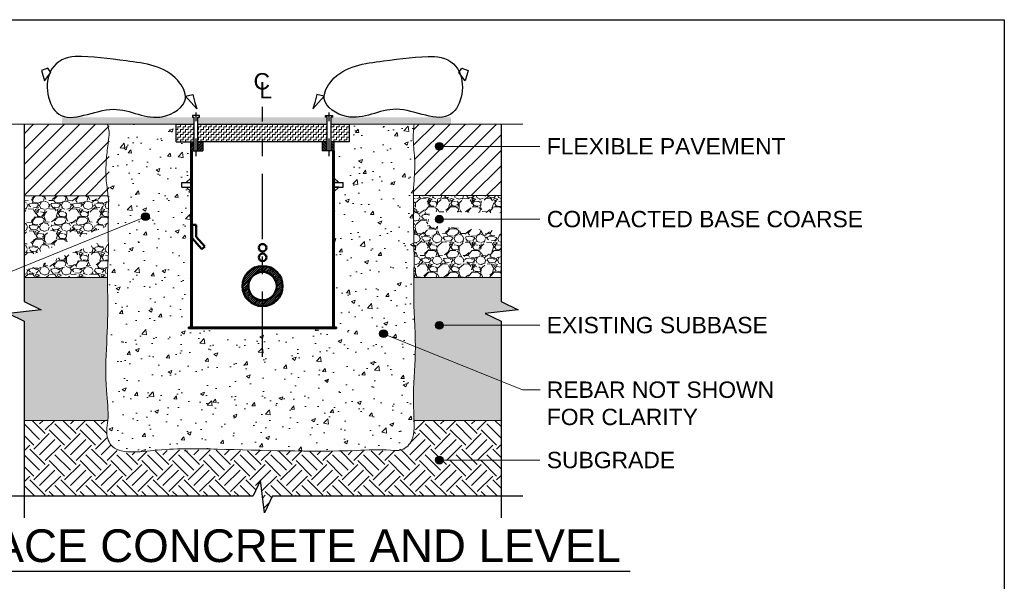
# Model space of a CAD drawing. Header units: inches. Extents: x 0 to 21.3, y 0 to 11.
# Tile 4 of 5: x 2.9 to 8.5, y 7.8 to 11. Entities that reach past the tile are written whole.
import ezdxf
from ezdxf.enums import TextEntityAlignment as Align

# ---------------------------------------------------------------- set-up
doc = ezdxf.new("R2010")
doc.units = ezdxf.units.IN
doc.header["$LTSCALE"] = 0.5
doc.header["$MEASUREMENT"] = 0
doc.linetypes.add('CENTER', pattern=[2, 1.25, -0.25, 0.25, -0.25])
doc.linetypes.add('CENTER2', pattern=[1.125, 0.75, -0.125, 0.125, -0.125])
doc.layers.get('0').update_dxf_attribs({"linetype": 'CONTINUOUS'})
for name, color, linetype in [('C-DETL-GRPH', 7, 'CONTINUOUS'), ('G-ANNO-DIMS', 7, 'CONTINUOUS'), ('G-ANNO-SYMB', 6, 'CONTINUOUS'), ('G-ANNO-TEXT', 7, 'CONTINUOUS'), ('G-ANNO-TEXT @ 1', 7, 'CONTINUOUS'), ('G-ANNO-TTLB', 7, 'CONTINUOUS')]:
    doc.layers.add(name, color=color, linetype=linetype)
for name, color, linetype, lineweight in [('C-PVMT-ASPH', 8, 'CONTINUOUS', 18), ('C-PVMT-CONC', 8, 'CONTINUOUS', 18), ('E-GRND-EQUI', 83, 'CONTINUOUS', 50), ('E-POWR-CNDT', 83, 'CONTINUOUS', 50), ('G-ANNO-PATT', 8, 'CONTINUOUS', 18), ('S-FABR-PL~~', 142, 'CONTINUOUS', 35), ('S-FSTN-MISC', 13, 'CONTINUOUS', 25), ('S-JNTS-EXPJ', 124, 'CONTINUOUS', 25)]:
    doc.layers.add(name, color=color, linetype=linetype, lineweight=lineweight)
doc.styles.add('01-E-BLDG-1_1', font='arial.ttf', dxfattribs={"height": 0.09375})
doc.styles.add('ARIAL', font='arial.ttf')
doc.dimstyles.new('01-E-BLDG-1_1', dxfattribs={"dimtxt": 0.09375, "dimasz": 0.125, "dimexe": 0.0625, "dimexo": 0.0625, "dimgap": 0.0625, "dimtad": 1, "dimdec": 4, "dimzin": 3, "dimdsep": 46, "dimlunit": 4, "dimtxsty": '01-E-BLDG-1_1', "dimcen": 0.0625, "dimclrd": 1, "dimclre": 1, "dimclrt": 256, "dimazin": 0, "dimtfac": 1, "dimtdec": 4, "dimtmove": 1, "dimatfit": 3, "dimfxl": 1, "dimfrac": 2, "dimtolj": 1, "dimtzin": 3, "dimlwd": 0, "dimlwe": 0, "dimarcsym": 0})
pattern_1 = [(45, (0, -0.05017856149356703), (-0.04419417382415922, 0.04419417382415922), [])]
pattern_2 = [(45, (-0.03615068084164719, 11.03411150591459), (-0.01657281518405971, 0.01657281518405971), []), (45, (-0.02510213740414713, 11.03411150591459), (-0.01657281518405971, 0.01657281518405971), [])]
pattern_3 = [(135, (0, -0.05017856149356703), (-0.008286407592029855, -0.008286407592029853), []), (135, (3.382640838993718e-19, -0.04465428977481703), (-0.008286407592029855, -0.008286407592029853), [])]
pattern_4 = [(45, (0, -0.05017856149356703), (-0.008286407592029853, 0.008286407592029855), []), (45, (0.00552427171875, -0.05017856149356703), (-0.008286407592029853, 0.008286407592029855), [])]

# ---------------------------------------------------------------- blocks, each defined once
blk = doc.blocks.new('CNTLIN')
at = {"color": 0, "linetype": 'Continuous', "style": 'ARIAL'}
for s, p in [('C', (0, 0)), ('L', (0.02213075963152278, -0.05155752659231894))]:
    blk.add_text(s, height=0.09375, dxfattribs=at).set_placement(p, align=Align.MIDDLE_CENTER)
blk = doc.blocks.new('BREAK')
at = {"color": 0, "linetype": 'Continuous', "flags": 128}
blk.add_lwpolyline([(0, 0), (0.046625, 0.097375), (0.069125, -0.090125), (0.112375, 0)], dxfattribs=at)
blk = doc.blocks.new('G-TDT1')
at = {"linetype": 'ByBlock', "lineweight": -2}
h = blk.add_hatch(color=256, dxfattribs=at)
edge = h.paths.add_edge_path()
edge.add_arc((0, 0), 0.02220729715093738, 0, 360)
at = {"color": 0, "linetype": 'ByBlock', "lineweight": -2}
blk.add_circle((0, 0), 0.02220729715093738, dxfattribs=at)
blk = doc.blocks.new('A$C25D559F8')
at = {"layer": 'C-DETL-GRPH'}
for p, q in [((-0.3697548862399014, 0.1136405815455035, -19340.04978159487), (-0.4059289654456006, 0.0997876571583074, -19340.04978159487)), ((-0.3537933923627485, 0.08751293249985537, -19340.04978159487), (-0.3697548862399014, 0.1136405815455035, -19340.04978159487)), ((-0.4059289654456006, 0.0997876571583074, -19340.04978159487), (-0.3887917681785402, 0.03978145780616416, -19340.04978159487)), ((-0.3887917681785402, 0.03978145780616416, -19340.04978159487), (-0.3537933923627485, 0.08751293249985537, -19340.04978159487)), ((0.4183639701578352, -0.0469671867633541, -19340.04978159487), (0.461130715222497, -0.03803580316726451, -19340.04978159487)), ((0.4826586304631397, -0.1202496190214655, -19340.04978159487), (0.4183639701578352, -0.0469671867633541, -19340.04978159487)), ((0.461130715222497, -0.03803580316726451, -19340.04978159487), (0.471172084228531, -0.08305001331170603, -19340.04978159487)), ((0.471172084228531, -0.08305001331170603, -19340.04978159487), (0.4826586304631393, -0.1202496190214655, -19340.04978159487))]:
    blk.add_line(p, q, dxfattribs=at)
at = {"layer": 'C-DETL-GRPH', "start_tangent": (0.9999597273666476, 0.008974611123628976), "end_tangent": (0.9999597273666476, 0.008974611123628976)}
blk.add_spline([(-0.214203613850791, 0.1800126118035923), (0.07892811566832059, 0.1547151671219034), (0.3747121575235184, 0.04142082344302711), (0.4178206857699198, -0.06271904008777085), (0.2901587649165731, -0.1640011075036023), (0.005378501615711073, -0.1230286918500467), (-0.3078902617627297, -0.1509114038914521), (-0.34847175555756, 0.1062950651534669), (-0.214203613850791, 0.1800126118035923)], degree=3, dxfattribs=at)

msp = doc.modelspace()

# ---------------------------------------------------------------- hatches: boundary and pattern name
at = {"layer": 'C-PVMT-ASPH'}
h = msp.add_hatch(dxfattribs=at)
h.set_pattern_fill('ANSI31', color=256, scale=0.5, style=0)
h.set_pattern_definition(pattern_1)
h.paths.add_polyline_path([(2.883577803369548, 10.40134987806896), (2.883577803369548, 9.990611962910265), (3.371342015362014, 9.990611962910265), (3.37134201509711, 10.40134987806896)])
h = msp.add_hatch(dxfattribs=at)
h.set_pattern_fill('ANSI31', color=256, scale=0.5, style=0)
h.set_pattern_definition(pattern_1)
h.paths.add_polyline_path([(5.616421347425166, 9.991309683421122), (5.616421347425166, 10.40134987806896), (5.118026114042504, 10.40134987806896), (5.1135823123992, 10.33752942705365), (5.120847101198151, 10.21497391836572), (5.122599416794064, 10.1678870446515), (5.119513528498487, 10.09778906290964), (5.114488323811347, 9.991309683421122)])
at = {"layer": 'G-ANNO-PATT'}
h = msp.add_hatch(color=256, dxfattribs=at)
h.paths.add_polyline_path([(3.857725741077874, 10.40134987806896), (3.857725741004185, 10.44040132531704), (3.09995253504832, 10.44040132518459), (3.09995253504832, 10.40134987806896)])
h.paths.add_polyline_path([(4.62003409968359, 10.40134987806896), (4.620034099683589, 10.44040132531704), (3.879965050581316, 10.44040132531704), (3.879965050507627, 10.40134987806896)])
h.paths.add_polyline_path([(4.642273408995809, 10.44040132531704), (4.642273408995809, 10.40134987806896), (5.328878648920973, 10.40134987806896), (5.328878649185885, 10.44040132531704)])
h = msp.add_hatch(dxfattribs=at)
h.set_pattern_fill('AR-CONC', color=256, scale=0.03125, style=0)
h.set_pattern_definition([(49.99999999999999, (-0.03439015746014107, 0.5995628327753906), (0.2241438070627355, -0.01961004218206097), [0.0234375, -0.2578125]), (355, (-0.03439015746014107, 0.5995628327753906), (-0.0433597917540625, 0.2350600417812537), [0.01875, -0.20625]), (100.45144446, (-0.01571150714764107, 0.5979286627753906), (0.1807840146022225, 0.2154499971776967), [0.01991880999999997, -0.2191069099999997]), (46.18420000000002, (-0.03439015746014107, 0.6620628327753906), (0.3335129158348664, -0.05172477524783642), [0.03515624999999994, -0.3867187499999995]), (96.63563549, (-0.00659742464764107, 0.6577524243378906), (0.2920818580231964, 0.304412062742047), [0.029878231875, -0.3286605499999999]), (351.1841639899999, (-0.03439015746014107, 0.6620628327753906), (0.2920818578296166, 0.3044120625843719), [0.028125, -0.3093750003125]), (21, (-0.003140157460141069, 0.6464378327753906), (0.1865334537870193, -0.1258184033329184), [0.0234375, -0.2578125]), (326.0000000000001, (-0.003140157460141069, 0.6464378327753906), (0.07603604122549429, 0.2266093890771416), [0.01875, -0.20625]), (71.45144474, (0.01240429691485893, 0.6359529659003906), (0.262569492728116, 0.1007909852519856), [0.019918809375, -0.21910691]), (37.50000000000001, (-0.03439015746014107, 0.5995628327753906), (0.003799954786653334, 0.1040293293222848), [0, -0.20375, 0, -0.209375, 0, -0.20703125]), (7.499999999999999, (-0.03439015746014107, 0.5995628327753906), (0.08220923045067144, 0.1232536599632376), [0, -0.119375, 0, -0.1990625, 0, -0.07890625]), (327.5, (-0.1040776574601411, 0.5995628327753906), (0.1668195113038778, -0.007048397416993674), [0, -0.078125, 0, -0.24375, 0, -0.3234375]), (317.5, (-0.1353276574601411, 0.5995628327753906), (0.1822456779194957, 0.03128280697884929), [0, -0.1015625, 0, -0.161875, 0, -0.2296875])])
h.paths.add_polyline_path([(3.371342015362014, 8.577701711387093), (3.371954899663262, 8.57639457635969), (3.377096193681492, 8.567835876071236), (3.383047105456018, 8.560079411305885), (3.389798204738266, 8.553173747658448), (3.397308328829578, 8.54708387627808), (3.405533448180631, 8.541767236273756), (3.414429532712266, 8.537181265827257), (3.423952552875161, 8.533283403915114), (3.43405847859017, 8.530031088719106), (3.444703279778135, 8.527381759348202), (3.447376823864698, 8.526880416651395), (4.61278345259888, 8.526880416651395), (4.618526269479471, 8.526923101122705), (4.630631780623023, 8.527032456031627), (4.642727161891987, 8.527161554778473), (4.65481138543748, 8.527310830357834), (4.66688342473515, 8.527480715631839), (4.678942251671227, 8.527671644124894), (4.690986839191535, 8.527884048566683), (4.703016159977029, 8.528118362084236), (4.71502918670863, 8.528375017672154), (4.727024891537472, 8.528654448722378), (4.739002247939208, 8.528957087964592), (4.750960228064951, 8.529283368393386), (4.762897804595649, 8.529633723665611), (4.774813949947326, 8.530008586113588), (4.786707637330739, 8.530408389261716), (4.798578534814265, 8.530832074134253), (4.810430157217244, 8.531270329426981), (4.822267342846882, 8.531711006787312), (4.83409493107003, 8.53214195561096), (4.845917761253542, 8.53255102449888), (4.857740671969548, 8.532926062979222), (4.869568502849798, 8.533254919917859), (4.881406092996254, 8.533525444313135), (4.893258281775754, 8.533725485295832), (4.905129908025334, 8.533842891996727), (4.917025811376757, 8.533865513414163), (4.928950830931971, 8.533781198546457), (4.940909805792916, 8.533577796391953), (4.952907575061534, 8.533243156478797), (4.964948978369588, 8.532765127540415), (4.977038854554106, 8.53213155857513), (4.989180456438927, 8.531337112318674), (5.001335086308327, 8.530556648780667), (5.013418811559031, 8.530159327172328), (5.025345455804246, 8.530523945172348), (5.037028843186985, 8.53202930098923), (5.048382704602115, 8.535053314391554), (5.059302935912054, 8.539804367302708), (5.069646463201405, 8.546120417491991), (5.079265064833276, 8.55379049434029), (5.088010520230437, 8.562603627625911), (5.095734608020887, 8.572348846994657), (5.102289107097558, 8.582815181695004), (5.107527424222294, 8.593792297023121), (5.111429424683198, 8.605119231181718), (5.114189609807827, 8.616718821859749), (5.116023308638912, 8.628522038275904), (5.117145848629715, 8.640459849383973), (5.117772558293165, 8.652463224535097), (5.118109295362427, 8.664466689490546), (5.118252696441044, 8.676445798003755), (5.118229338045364, 8.688402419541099), (5.118064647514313, 8.700338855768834), (5.117784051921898, 8.712257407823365), (5.11741297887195, 8.724160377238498), (5.116976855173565, 8.736050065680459), (5.116501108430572, 8.747928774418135), (5.116011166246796, 8.759798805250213), (5.115532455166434, 8.771662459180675), (5.11509040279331, 8.783522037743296), (5.114710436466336, 8.795379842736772), (5.114417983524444, 8.807238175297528), (5.114238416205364, 8.819099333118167), (5.114186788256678, 8.83096487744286), (5.114255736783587, 8.842834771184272), (5.114434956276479, 8.854708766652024), (5.114714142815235, 8.86658661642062), (5.115082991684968, 8.87846807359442), (5.115531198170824, 8.890352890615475), (5.116048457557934, 8.902240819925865), (5.116624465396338, 8.914131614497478), (5.117248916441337, 8.926025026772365), (5.117911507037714, 8.937920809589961), (5.118601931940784, 8.949818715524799), (5.119309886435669, 8.96171849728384), (5.120025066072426, 8.973619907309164), (5.120737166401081, 8.985522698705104), (5.121435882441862, 8.99742662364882), (5.122110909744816, 9.009331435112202), (5.122751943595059, 9.021236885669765), (5.123348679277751, 9.033142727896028), (5.123890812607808, 9.045048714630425), (5.124368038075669, 9.05695459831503), (5.124770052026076, 9.068860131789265), (5.125086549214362, 9.080765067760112), (5.125307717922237, 9.092669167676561), (5.125432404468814, 9.104572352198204), (5.125466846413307, 9.116474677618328), (5.125417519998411, 9.128376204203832), (5.125290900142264, 9.140276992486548), (5.125093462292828, 9.15217710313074), (5.124831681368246, 9.164076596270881), (5.124512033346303, 9.175975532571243), (5.124140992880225, 9.187873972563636), (5.123725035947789, 9.199771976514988), (5.12327063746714, 9.21166960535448), (5.122784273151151, 9.223566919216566), (5.122272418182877, 9.235463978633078), (5.121741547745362, 9.247360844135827), (5.121198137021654, 9.259257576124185), (5.120648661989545, 9.271154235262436), (5.120099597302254, 9.283050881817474), (5.119557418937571, 9.294947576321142), (5.11902860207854, 9.306844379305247), (5.118519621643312, 9.318741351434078), (5.118036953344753, 9.33063855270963), (5.117587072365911, 9.342536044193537), (5.117176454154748, 9.354433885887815), (5.116811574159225, 9.366332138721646), (5.116498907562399, 9.378230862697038), (5.11624492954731, 9.390130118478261), (5.116056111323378, 9.402029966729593), (5.11593579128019, 9.413930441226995), (5.115878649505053, 9.425831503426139), (5.115877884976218, 9.437733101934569), (5.115926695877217, 9.44963518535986), (5.11601828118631, 9.461537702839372), (5.116145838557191, 9.473440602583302), (5.116302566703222, 9.485343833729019), (5.116481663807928, 9.497247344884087), (5.116676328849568, 9.509151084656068), (5.116879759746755, 9.521055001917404), (5.117085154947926, 9.532959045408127), (5.117285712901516, 9.544863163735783), (5.117474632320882, 9.556767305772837), (5.117645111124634, 9.568671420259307), (5.117790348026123, 9.580575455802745), (5.117903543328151, 9.592479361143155), (5.117979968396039, 9.604383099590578), (5.118020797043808, 9.616286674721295), (5.118028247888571, 9.62819009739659), (5.118004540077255, 9.640093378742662), (5.117951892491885, 9.651996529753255), (5.117872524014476, 9.663899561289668), (5.117768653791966, 9.675802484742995), (5.117642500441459, 9.687705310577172), (5.117496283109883, 9.699608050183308), (5.11733222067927, 9.711510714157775), (5.117152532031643, 9.72341331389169), (5.116959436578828, 9.73531586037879), (5.116755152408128, 9.747218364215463), (5.116541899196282, 9.759120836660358), (5.116321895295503, 9.771023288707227), (5.116097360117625, 9.782925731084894), (5.115870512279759, 9.79482817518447), (5.115643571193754, 9.806730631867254), (5.115418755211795, 9.81863311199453), (5.115198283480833, 9.830535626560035), (5.114984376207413, 9.842438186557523), (5.11477977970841, 9.854340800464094), (5.114588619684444, 9.866243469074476), (5.114415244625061, 9.878146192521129), (5.11426400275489, 9.8900489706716), (5.114139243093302, 9.901951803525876), (5.114045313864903, 9.91385469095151), (5.113986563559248, 9.92575763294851), (5.113967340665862, 9.93766062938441), (5.11399199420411, 9.949563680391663), (5.114064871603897, 9.961466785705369), (5.114190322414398, 9.97336994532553), (5.114372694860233, 9.98527315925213), (5.114616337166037, 9.99717642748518), (5.114925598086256, 10.00907974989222), (5.115304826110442, 10.02098312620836), (5.115758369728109, 10.03288655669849), (5.11629057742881, 10.04479004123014), (5.116905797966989, 10.05669357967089), (5.117605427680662, 10.06859713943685), (5.118366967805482, 10.08050042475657), (5.119156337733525, 10.09240301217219), (5.119939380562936, 10.1043044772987), (5.120681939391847, 10.1162043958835), (5.121349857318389, 10.12810234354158), (5.121908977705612, 10.13999789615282), (5.122325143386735, 10.15189062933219), (5.12256419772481, 10.16378011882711), (5.122591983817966, 10.17566594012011), (5.122374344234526, 10.18754766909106), (5.121879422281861, 10.19942491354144), (5.121124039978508, 10.21129795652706), (5.120171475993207, 10.22316772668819), (5.119086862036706, 10.23503517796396), (5.117935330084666, 10.24690126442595), (5.116782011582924, 10.25876694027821), (5.115692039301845, 10.27063315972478), (5.114730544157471, 10.28250087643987), (5.113962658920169, 10.29437104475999), (5.11345351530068, 10.30624461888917), (5.113260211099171, 10.31812243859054), (5.113372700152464, 10.33000439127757), (5.113747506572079, 10.34188988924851), (5.114340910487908, 10.35377834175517), (5.115109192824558, 10.36566915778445), (5.116008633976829, 10.37756174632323), (5.116995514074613, 10.38945551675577), (5.118026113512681, 10.40134987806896), (4.745488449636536, 10.40134987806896), (4.745488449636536, 10.30001380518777), (4.660674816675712, 10.29956882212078), (4.660674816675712, 10.09160191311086), (4.686341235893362, 10.06593549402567), (4.712007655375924, 10.06593549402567), (4.712007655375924, 10.04026750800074), (4.686341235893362, 10.04026750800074), (4.660674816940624, 10.01855109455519), (4.660674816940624, 9.237267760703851), (4.673507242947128, 9.237267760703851), (4.673507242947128, 9.229806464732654), (3.82649190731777, 9.229806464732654), (3.82649190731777, 9.23726776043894), (3.838797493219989, 9.237267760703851), (3.838797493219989, 9.747323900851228), (3.783705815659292, 9.683843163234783), (3.766424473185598, 9.698840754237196), (3.815915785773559, 9.755868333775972), (3.815915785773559, 9.824317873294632), (3.838797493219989, 9.824317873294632), (3.838797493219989, 10.01460108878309), (3.813131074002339, 10.04026750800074), (3.787464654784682, 10.04026750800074), (3.787464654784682, 10.06593549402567), (3.813132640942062, 10.06593549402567), (3.838797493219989, 10.09160191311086), (3.838797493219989, 10.30001380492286), (3.754510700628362, 10.30001380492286), (3.754510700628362, 10.40134987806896), (3.37134201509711, 10.40134987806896)])
h = msp.add_hatch(dxfattribs=at)
h.set_pattern_fill('ZIGZAG', color=256, scale=0.1171543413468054, angle=-20.32594615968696, style=0)
h.set_pattern_definition([(360, (-682.2904382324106, 693.8928984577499), (0.01464429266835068, 0.01464429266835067), [0.01464429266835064, -0.01464429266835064]), (90, (-682.2757939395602, 693.8928984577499), (-0.01464429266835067, 0.01464429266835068), [0.01464429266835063, -0.01464429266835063])])
h.paths.add_polyline_path([(3.857725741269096, 10.30001380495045), (3.857725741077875, 10.40134987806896), (3.754510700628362, 10.40134987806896), (3.754510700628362, 10.30001380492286)])
h.paths.add_polyline_path([(4.62003409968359, 10.30001380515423), (4.620034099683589, 10.40134987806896), (3.879965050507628, 10.40134987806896), (3.879965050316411, 10.30001380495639)])
h.paths.add_polyline_path([(4.642273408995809, 10.40134987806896), (4.642273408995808, 10.30001380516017), (4.745488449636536, 10.30001380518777), (4.745488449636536, 10.40134987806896)])
h = msp.add_hatch(dxfattribs=at)
h.set_pattern_fill('ANSI32', color=256, scale=0.03125)
h.set_pattern_definition(pattern_4)
h.paths.add_polyline_path([(3.857725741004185, 10.30001380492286), (3.838797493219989, 10.30001380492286), (3.838797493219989, 10.24867939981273), (3.857725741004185, 10.24867939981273)])
h = msp.add_hatch(dxfattribs=at)
h.set_pattern_fill('ANSI32', color=256, scale=0.03125)
h.set_pattern_definition(pattern_4)
h.paths.add_polyline_path([(3.879965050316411, 10.24867939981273), (3.907770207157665, 10.24867939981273), (3.907770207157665, 10.30001380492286), (3.879965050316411, 10.30001380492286)])
h = msp.add_hatch(dxfattribs=at)
h.set_pattern_fill('ANSI32', color=256, scale=0.03125, angle=90)
h.set_pattern_definition(pattern_3)
h.paths.add_polyline_path([(4.592228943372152, 10.24867939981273), (4.620034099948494, 10.24867939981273), (4.620034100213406, 10.30001380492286), (4.592228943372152, 10.30001380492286)])
h = msp.add_hatch(dxfattribs=at)
h.set_pattern_fill('ANSI32', color=256, scale=0.03125, angle=90)
h.set_pattern_definition(pattern_3)
h.paths.add_polyline_path([(4.660674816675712, 10.30001380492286), (4.642273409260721, 10.30001380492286), (4.642273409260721, 10.24867939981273), (4.660674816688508, 10.24867939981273)])
h = msp.add_hatch(dxfattribs=at)
h.set_pattern_fill('ANSI32', color=256, scale=0.0625)
h.set_pattern_definition(pattern_2)
h.paths.add_polyline_path([(3.846785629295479, 10.24867940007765), (3.838797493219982, 10.24867940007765), (3.838797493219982, 9.237267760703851), (3.846785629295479, 9.237267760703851)])
h = msp.add_hatch(dxfattribs=at)
h.set_pattern_fill('ANSI32', color=256, scale=0.0625)
h.set_pattern_definition(pattern_2)
h.paths.add_polyline_path([(4.660674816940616, 10.24867940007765), (4.653213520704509, 10.24867940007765), (4.653213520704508, 9.237267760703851), (4.660674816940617, 9.237267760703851)])
h = msp.add_hatch(dxfattribs=at)
h.set_pattern_fill('GRAVEL', color=256, scale=0.125)
h.set_pattern_definition([(228.012787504, (0.09, -0.06489007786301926), (-1.000000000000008, -1.125), [0.016817, -1.664886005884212]), (184.969740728, (0.07875, -0.07739007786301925), (1.499999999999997, 0.1250000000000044), [0.0288585, -2.85699059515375]), (132.510447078, (0.05, -0.07989007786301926), (1.250000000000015, -1.374999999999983), [0.0203485, -2.014504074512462]), (267.273689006, (0.00125, -0.1111400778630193), (0.125000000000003, 2.500000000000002), [0.02627974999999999, -2.601694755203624]), (292.833654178, (0, -0.1373900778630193), (-0.6249999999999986, 1.500000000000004), [0.02576937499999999, -2.551171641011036]), (357.273689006, (0.01, -0.1611400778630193), (-2.500000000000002, 0.1250000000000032), [0.02627974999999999, -2.601694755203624]), (37.6942404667, (0.03625, -0.1623900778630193), (-1.625, -1.249999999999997), [0.034753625, -3.4406060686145]), (72.2553283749, (0.06375, -0.1411400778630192), (0.8750000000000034, 2.75), [0.03281099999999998, -3.248290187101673]), (121.429565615, (0.07375, -0.1098900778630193), (-1.000000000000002, 1.624999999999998), [0.02636875, -2.610509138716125]), (175.236358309, (0.06, -0.08739007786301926), (1.374999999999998, -0.1250000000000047), [0.030104, -1.475095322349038]), (222.397437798, (0.03, -0.08489007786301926), (-1.499999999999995, -1.374999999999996), [0.038931, -3.854171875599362]), (138.814074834, (0.125, -0.1123900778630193), (-0.8750000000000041, 0.75), [0.01328762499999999, -1.315480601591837]), (171.46923439, (0.115, -0.1036400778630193), (1.625, -0.2499999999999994), [0.025279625, -2.502688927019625]), (225, (0.09, -0.09989007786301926), (-1.387778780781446e-17, -0.1249999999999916), [0.017677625, -0.1590990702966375]), (203.198590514, (0.08125, -0.08489007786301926), (0.6249999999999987, 0.2499999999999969), [0.00951975, -0.9424518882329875]), (291.801409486, (0.0725, -0.08864007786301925), (-0.1249999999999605, 0.3750000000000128), [0.013462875, -0.6596827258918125]), (30.96375653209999, (0.0775, -0.1011400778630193), (0.3750000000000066, 0.2499999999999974), [0.021866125, -0.7070028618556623]), (161.565051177, (0.09625, -0.08989007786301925), (0.2500000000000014, -0.1249999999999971), [0.01581137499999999, -0.3794733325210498]), (16.389540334, (0, -0.08864007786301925), (1.249999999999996, 0.3750000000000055), [0.02215, -2.192855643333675]), (70.3461759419, (0.02125, -0.08239007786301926), (-0.5000000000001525, -1.375000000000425), [0.018582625, -1.839675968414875]), (293.198590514, (0.09625, -0.06489007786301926), (-0.2499999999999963, 0.6249999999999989), [0.019039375, -0.9329322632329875]), (343.610459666, (0.10375, -0.08239007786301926), (-1.249999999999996, 0.3750000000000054), [0.02214999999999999, -2.192855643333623]), (339.44395478, (0, -0.1661400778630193), (-0.6250000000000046, 0.2500000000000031), [0.02135999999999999, -1.046640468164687]), (294.775140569, (0.02, -0.1736400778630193), (-0.6250000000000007, 1.375), [0.01789725, -1.7718303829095]), (66.8014094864, (0.0975, -0.1898900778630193), (0.2499999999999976, 0.6249999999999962), [0.019039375, -0.9329322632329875]), (17.3540246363, (0.105, -0.1723900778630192), (-1.624999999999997, -0.4999999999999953), [0.020953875, -2.07442795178]), (69.44395478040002, (0.03625, -0.1898900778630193), (-0.2500000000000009, -0.6249999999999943), [0.01068, -1.057320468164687]), (101.309932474, (0.09, -0.1898900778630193), (-0.1249999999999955, 0.5000000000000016), [0.00637375, -0.6310036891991]), (165.963756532, (0.08875, -0.1836400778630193), (0.3749999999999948, -0.1250000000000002), [0.025769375, -0.4896188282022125]), (186.009005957, (0.06375, -0.1773900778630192), (1.250000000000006, 0.1249999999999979), [0.02388125, -2.36424039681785]), (303.690067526, (0.0775, -0.1123900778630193), (-0.1249999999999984, 0.2499999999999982), [0.01802774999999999, -0.4326661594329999]), (353.157226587, (0.0875, -0.1273900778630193), (2.125000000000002, -0.2500000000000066), [0.03147425, -3.115945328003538]), (60.9453959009, (0.11875, -0.1311400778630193), (-0.4999999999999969, -0.8749999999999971), [0.0128695, -1.274084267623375]), (90, (0.125, -0.1198900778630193), (-0.125, 0.125), [0.0075, -0.1175]), (120.256437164, (0.06125, -0.1736400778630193), (0.5000000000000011, -0.875000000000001), [0.0173655, -1.719189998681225]), (48.01278750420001, (0.0525, -0.1586400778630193), (1, 1.124999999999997), [0.033634, -1.648069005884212]), (0, (0.075, -0.1336400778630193), (0.125, 0.125), [0.0325, -0.0925]), (325.3048464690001, (0.1075, -0.1336400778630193), (1.250000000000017, -0.8749999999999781), [0.01976424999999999, -1.956659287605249]), (254.054604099, (0.12375, -0.1448900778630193), (-0.1250000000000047, -0.5000000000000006), [0.01820025, -0.8918134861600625]), (207.645975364, (0.11875, -0.1623900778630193), (-2.374999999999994, -1.250000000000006), [0.029633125, -2.933684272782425]), (175.42607874, (0.0925, -0.1761400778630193), (-1.624999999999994, 0.1250000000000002), [0.031349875, -3.103634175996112])])
h.paths.add_polyline_path([(3.365744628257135, 9.739702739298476), (2.883577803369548, 9.56189016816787), (2.883577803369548, 9.522692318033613), (3.36090346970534, 9.522692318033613)])
h.paths.add_polyline_path([(2.883577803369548, 9.635899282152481), (3.367492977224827, 9.818074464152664), (3.371342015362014, 9.990611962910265), (2.883577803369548, 9.990611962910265)])
h = msp.add_hatch(dxfattribs=at)
h.set_pattern_fill('GRAVEL', color=256, scale=0.125)
h.set_pattern_definition([(228.012787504, (0.08999999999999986, 7.244807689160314), (-1.000000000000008, -1.125), [0.016817, -1.664886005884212]), (184.969740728, (0.07875000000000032, 7.232307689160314), (1.499999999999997, 0.1250000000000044), [0.0288585, -2.85699059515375]), (132.510447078, (0.04999999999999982, 7.229807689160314), (1.250000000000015, -1.374999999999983), [0.0203485, -2.014504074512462]), (267.273689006, (0.001249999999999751, 7.198557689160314), (0.125000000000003, 2.500000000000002), [0.02627974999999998, -2.601694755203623]), (292.833654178, (0, 7.172307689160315), (-0.6249999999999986, 1.500000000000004), [0.02576937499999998, -2.551171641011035]), (357.273689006, (0.009999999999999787, 7.148557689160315), (-2.500000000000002, 0.1250000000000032), [0.02627974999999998, -2.601694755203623]), (37.6942404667, (0.03624999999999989, 7.147307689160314), (-1.625, -1.249999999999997), [0.034753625, -3.4406060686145]), (72.2553283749, (0.06374999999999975, 7.168557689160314), (0.8750000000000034, 2.75), [0.03281099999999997, -3.248290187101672]), (121.429565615, (0.07375000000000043, 7.199807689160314), (-1.000000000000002, 1.624999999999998), [0.02636875, -2.610509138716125]), (175.236358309, (0.05999999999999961, 7.222307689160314), (1.374999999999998, -0.1250000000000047), [0.030104, -1.475095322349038]), (222.397437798, (0.03000000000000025, 7.224807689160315), (-1.499999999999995, -1.374999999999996), [0.038931, -3.854171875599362]), (138.814074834, (0.125, 7.197307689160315), (-0.8750000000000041, 0.75), [0.01328762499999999, -1.315480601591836]), (171.46923439, (0.1150000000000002, 7.206057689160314), (1.625, -0.2499999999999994), [0.025279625, -2.502688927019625]), (225, (0.08999999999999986, 7.209807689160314), (-1.387778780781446e-17, -0.1249999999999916), [0.017677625, -0.1590990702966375]), (203.198590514, (0.08124999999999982, 7.224807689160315), (0.6249999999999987, 0.2499999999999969), [0.00951975, -0.9424518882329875]), (291.801409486, (0.07249999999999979, 7.221057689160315), (-0.1249999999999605, 0.3750000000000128), [0.013462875, -0.6596827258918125]), (30.96375653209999, (0.07749999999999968, 7.208557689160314), (0.3750000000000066, 0.2499999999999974), [0.021866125, -0.7070028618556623]), (161.565051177, (0.09625000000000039, 7.219807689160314), (0.2500000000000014, -0.1249999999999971), [0.01581137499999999, -0.3794733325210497]), (16.389540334, (0, 7.221057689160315), (1.249999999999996, 0.3750000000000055), [0.02215, -2.192855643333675]), (70.3461759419, (0.02125000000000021, 7.227307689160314), (-0.5000000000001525, -1.375000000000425), [0.018582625, -1.839675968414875]), (293.198590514, (0.09625000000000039, 7.244807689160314), (-0.2499999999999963, 0.6249999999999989), [0.019039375, -0.9329322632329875]), (343.610459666, (0.1037499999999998, 7.227307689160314), (-1.249999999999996, 0.3750000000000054), [0.02214999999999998, -2.192855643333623]), (339.44395478, (0, 7.143557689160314), (-0.6250000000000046, 0.2500000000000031), [0.02135999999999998, -1.046640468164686]), (294.775140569, (0.01999999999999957, 7.136057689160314), (-0.6250000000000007, 1.375), [0.01789725, -1.7718303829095]), (66.8014094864, (0.09750000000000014, 7.119807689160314), (0.2499999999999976, 0.6249999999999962), [0.019039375, -0.9329322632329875]), (17.3540246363, (0.1050000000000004, 7.137307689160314), (-1.624999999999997, -0.4999999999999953), [0.020953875, -2.07442795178]), (69.44395478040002, (0.03624999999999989, 7.119807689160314), (-0.2500000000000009, -0.6249999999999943), [0.01067999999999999, -1.057320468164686]), (101.309932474, (0.08999999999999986, 7.119807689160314), (-0.1249999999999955, 0.5000000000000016), [0.00637375, -0.6310036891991]), (165.963756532, (0.0887500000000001, 7.126057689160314), (0.3749999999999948, -0.1250000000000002), [0.025769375, -0.4896188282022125]), (186.009005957, (0.06374999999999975, 7.132307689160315), (1.250000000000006, 0.1249999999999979), [0.02388125, -2.36424039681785]), (303.690067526, (0.07749999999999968, 7.197307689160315), (-0.1249999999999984, 0.2499999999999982), [0.01802774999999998, -0.4326661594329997]), (353.157226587, (0.08750000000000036, 7.182307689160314), (2.125000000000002, -0.2500000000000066), [0.03147425, -3.115945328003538]), (60.9453959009, (0.1187500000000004, 7.178557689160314), (-0.4999999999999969, -0.8749999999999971), [0.0128695, -1.274084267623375]), (90, (0.125, 7.189807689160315), (-0.125, 0.125), [0.0075, -0.1175]), (120.256437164, (0.06125000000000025, 7.136057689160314), (0.5000000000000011, -0.875000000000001), [0.0173655, -1.719189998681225]), (48.01278750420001, (0.05250000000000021, 7.151057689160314), (1, 1.124999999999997), [0.033634, -1.648069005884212]), (0, (0.07500000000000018, 7.176057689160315), (0.125, 0.125), [0.0325, -0.0925]), (325.3048464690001, (0.1074999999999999, 7.176057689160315), (1.250000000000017, -0.8749999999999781), [0.01976424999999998, -1.956659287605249]), (254.054604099, (0.1237500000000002, 7.164807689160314), (-0.1250000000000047, -0.5000000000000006), [0.01820025, -0.8918134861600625]), (207.645975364, (0.1187500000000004, 7.147307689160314), (-2.374999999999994, -1.250000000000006), [0.029633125, -2.933684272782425]), (175.42607874, (0.09250000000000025, 7.133557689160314), (-1.624999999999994, 0.1250000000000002), [0.031349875, -3.103634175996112])])
h.paths.add_polyline_path([(5.616421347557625, 9.522692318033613), (5.616421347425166, 9.787126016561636), (5.195177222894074, 9.819840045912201), (5.210225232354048, 9.898530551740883), (5.616421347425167, 9.892650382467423), (5.616421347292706, 9.991309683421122), (5.114488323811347, 9.991309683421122), (5.117204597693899, 9.757069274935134), (5.116908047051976, 9.522692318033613)])
h = msp.add_hatch(dxfattribs=at)
h.set_pattern_fill('ANSI31', color=256, scale=0.0625, style=0)
h.set_pattern_definition([(45, (0, -0.05017856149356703), (-0.005524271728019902, 0.005524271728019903), [])])
h.paths.add_polyline_path([(4.134983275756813, 9.47250683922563, 1), (4.365015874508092, 9.47250683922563, 1)])
h.paths.add_polyline_path([(4.33136326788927, 9.47250683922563, -1), (4.16863588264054, 9.47250683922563, -1)], flags=16)
h = msp.add_hatch(dxfattribs=at)
h.set_pattern_fill('AR-SAND', color=256, scale=0.03125, style=0)
h.set_pattern_definition([(37.50000000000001, (0, -0.05017856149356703), (-0.001968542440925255, 0.06021324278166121), [0, -0.0475, 0, -0.053125, 0, -0.05078125]), (7.499999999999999, (0, -0.05017856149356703), (0.05530552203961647, 0.08819206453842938), [0, -0.025625, 0, -0.0428125, 0, -0.01640625]), (327.5, (-0.0384375, -0.05017856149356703), (0.09731693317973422, 0.0001768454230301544), [0, -0.015625, 0, -0.05625, 0, -0.0734375]), (317.5, (-0.0384375, -0.05017856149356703), (0.09394145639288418, 0.02742736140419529), [0, -0.0078125, 0, -0.036875, 0, -0.0421875])])
h.paths.add_polyline_path([(2.883577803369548, 9.522692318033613), (3.360903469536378, 9.522692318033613), (3.361512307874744, 9.46321668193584), (3.362706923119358, 9.418595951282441), (3.363344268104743, 9.358771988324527), (3.361062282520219, 9.24514540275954), (3.357100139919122, 9.149482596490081), (3.35451423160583, 9.09172075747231), (3.352556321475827, 9.037099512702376), (3.351648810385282, 8.979581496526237), (3.35257199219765, 8.92207090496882), (3.356181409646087, 8.86192724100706), (3.361783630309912, 8.800425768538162), (3.364602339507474, 8.753741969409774), (3.364182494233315, 8.715132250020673), (3.363254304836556, 8.702611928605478), (2.883577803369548, 8.702611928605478), (2.883577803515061, 9.27157588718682), (2.793452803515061, 9.31482588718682), (2.980952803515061, 9.33732588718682), (2.883577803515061, 9.38395088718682)])
h.paths.add_polyline_path([(5.116908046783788, 9.522692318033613), (5.616421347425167, 9.522692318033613), (5.61642134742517, 9.383950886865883), (5.71379634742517, 9.337325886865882), (5.52629634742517, 9.314825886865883), (5.616421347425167, 9.271575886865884), (5.616421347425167, 8.702611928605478), (5.118019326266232, 8.702611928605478), (5.117313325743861, 8.727013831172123), (5.116225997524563, 8.754597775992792), (5.115285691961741, 8.778117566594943), (5.114954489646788, 8.78750801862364), (5.114338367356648, 8.849174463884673), (5.117113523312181, 8.923513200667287), (5.122256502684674, 9.01197413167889), (5.124486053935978, 9.060215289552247), (5.125165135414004, 9.148302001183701), (5.123846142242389, 9.19642700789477), (5.121252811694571, 9.258068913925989), (5.118543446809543, 9.318171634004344), (5.116915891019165, 9.362761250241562), (5.115882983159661, 9.43979563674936), (5.116259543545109, 9.48226013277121)])
h = msp.add_hatch(dxfattribs=at)
h.set_pattern_fill('ANSI32', color=256, scale=0.0625)
h.set_pattern_definition(pattern_2)
h.paths.add_polyline_path([(4.673507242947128, 9.237267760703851), (3.82649190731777, 9.237267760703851), (3.82649190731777, 9.229806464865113), (4.673507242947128, 9.229806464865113)])
h = msp.add_hatch(dxfattribs=at)
h.set_pattern_fill('EARTH', color=256, scale=0.5, angle=44.99999999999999)
h.set_pattern_definition([(44.99999999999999, (0, -0.1898900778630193), (4.163336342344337e-17, 0.1767766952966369), [0.125, -0.125]), (44.99999999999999, (-0.03314563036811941, -0.1567444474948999), (4.163336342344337e-17, 0.1767766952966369), [0.125, -0.125]), (44.99999999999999, (-0.06629126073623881, -0.1235988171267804), (4.163336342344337e-17, 0.1767766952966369), [0.125, -0.125]), (135, (-0.06629126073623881, -0.1015017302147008), (-0.1767766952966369, 5.551115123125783e-17), [0.125, -0.125]), (135, (-0.03314563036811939, -0.06835609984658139), (-0.1767766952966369, 5.551115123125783e-17), [0.125, -0.125]), (135, (2.775557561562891e-17, -0.03521046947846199), (-0.1767766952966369, 5.551115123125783e-17), [0.125, -0.125])])
edge = h.paths.add_edge_path()
edge.add_line((5.616421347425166, 8.269879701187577), (5.616421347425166, 8.702611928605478))
edge.add_line((5.616421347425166, 8.702611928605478), (5.118019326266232, 8.702611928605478))
edge.add_line((5.118019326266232, 8.702611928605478), (5.118640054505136, 8.672647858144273))
edge.add_line((5.118640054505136, 8.672647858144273), (5.117831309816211, 8.644134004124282))
edge.add_line((5.117831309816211, 8.644134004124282), (5.116313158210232, 8.627668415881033))
edge.add_line((5.116313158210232, 8.627668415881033), (5.111016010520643, 8.600791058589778))
edge.add_arc((4.998976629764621, 8.640103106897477), 0.1187360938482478, 305.77006975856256, 340.665198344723, ccw=False)
edge.add_arc((5.012072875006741, 8.639096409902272), 0.1107200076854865, 270.93536061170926, 300.56871741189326, ccw=False)
edge.add_line((5.013880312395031, 8.528391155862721), (4.309877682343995, 8.526186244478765))
edge.add_line((4.309877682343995, 8.526186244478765), (3.830465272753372, 8.535939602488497))
edge.add_line((3.830465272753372, 8.535939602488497), (3.494461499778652, 8.519716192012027))
edge.add_arc((3.4712419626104, 8.636052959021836), 0.1186313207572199, 193.5520749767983, 281.28728697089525, ccw=False)
edge.add_line((3.355913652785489, 8.608254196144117), (3.358005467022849, 8.663110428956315))
edge.add_line((3.358005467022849, 8.663110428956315), (3.363254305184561, 8.702611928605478))
edge.add_line((3.363254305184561, 8.702611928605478), (2.883577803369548, 8.702611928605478))
edge.add_line((2.883577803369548, 8.702611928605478), (2.883577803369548, 8.269879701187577))
edge.add_line((2.883577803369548, 8.269879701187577), (4.195499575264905, 8.269879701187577))
edge.add_line((4.195499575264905, 8.269879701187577), (4.238749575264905, 8.360004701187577))
edge.add_line((4.238749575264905, 8.360004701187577), (4.261249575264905, 8.172504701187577))
edge.add_line((4.261249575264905, 8.172504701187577), (4.307874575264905, 8.269879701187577))
edge.add_line((4.307874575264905, 8.269879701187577), (5.616421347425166, 8.269879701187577))

# ---------------------------------------------------------------- linework, layer by layer
at = {"layer": 'C-PVMT-ASPH'}
for p, q in [((2.758577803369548, 10.40134987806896), (3.3607109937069, 10.40134987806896)), ((5.741421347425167, 10.40134987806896), (5.118026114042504, 10.40134987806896, 10776.17500093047))]:
    msp.add_line(p, q, dxfattribs=at)
at = {"layer": 'C-PVMT-CONC'}
for p, q in [((3.3607109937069, 10.40134987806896), (3.754510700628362, 10.40134987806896)), ((4.745488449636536, 10.40134987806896), (5.118026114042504, 10.40134987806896, 10776.17500093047))]:
    msp.add_line(p, q, dxfattribs=at)
at = {"layer": 'E-GRND-EQUI'}
for p, q in [((3.847312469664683, 9.824317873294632), (3.870194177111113, 9.824317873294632)), ((3.847312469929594, 9.747323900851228), (3.847312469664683, 9.824317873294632)), ((3.870194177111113, 9.824317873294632), (3.870194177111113, 9.755868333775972)), ((3.847312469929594, 9.74732390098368), (3.902404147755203, 9.683843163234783)), ((3.870194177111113, 9.755868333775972), (3.919685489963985, 9.698840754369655)), ((3.902404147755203, 9.683843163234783), (3.919685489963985, 9.698840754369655))]:
    msp.add_line(p, q, dxfattribs=at)
at = {"layer": 'E-POWR-CNDT'}
for centre, radius in [((4.249999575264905, 9.692241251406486), 0.02175028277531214), ((4.249999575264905, 9.63713999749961), 0.02175028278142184), ((4.249999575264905, 9.47250683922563), 0.1150162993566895), ((4.249999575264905, 9.47250683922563), 0.08136369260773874)]:
    msp.add_circle(centre, radius, dxfattribs=at)
at = {"layer": 'G-ANNO-DIMS', "linetype": 'CENTER2'}
msp.add_line((4.249999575, 9.066627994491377), (4.249999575, 10.49981817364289), dxfattribs=at)
at = {"layer": 'G-ANNO-DIMS', "linetype": 'CENTER', "ltscale": 0.1}
for p, q in [((3.868845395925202, 10.21798918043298), (3.868845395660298, 10.46810703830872)), ((4.631153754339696, 10.21798918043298), (4.631153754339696, 10.46810703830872))]:
    msp.add_line(p, q, dxfattribs=at)
at = {"layer": 'G-ANNO-PATT'}
for p, q in [((3.365256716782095, 9.990611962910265), (2.883577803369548, 9.990611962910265)), ((5.114488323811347, 9.991309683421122), (5.616421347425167, 9.991309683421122)), ((3.36090346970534, 9.522692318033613), (2.883577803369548, 9.522692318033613)), ((5.116908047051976, 9.522692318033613), (5.616421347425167, 9.522692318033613)), ((3.363254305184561, 8.702611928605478), (2.883577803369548, 8.702611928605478)), ((5.118019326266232, 8.702611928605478), (5.616421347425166, 8.702611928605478))]:
    msp.add_line(p, q, dxfattribs=at)
msp.add_open_spline([(5.118026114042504, 10.40134987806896, 10776.17500093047), (5.115340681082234, 10.37057408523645, 10776.17500093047), (5.109280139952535, 10.30111862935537, 10776.17500093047), (5.127833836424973, 10.18742844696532, 10776.17500093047), (5.112404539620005, 10.03116483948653, 10776.17500093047), (5.114654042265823, 9.830414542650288, 10776.17500093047), (5.120186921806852, 9.610810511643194, 10776.17500093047), (5.111645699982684, 9.35914540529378, 10776.17500093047), (5.135496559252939, 9.101116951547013, 10776.17500093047), (5.107068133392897, 8.852714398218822, 10776.17500093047), (5.121514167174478, 8.688109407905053, 10776.17500093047), (5.113208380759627, 8.583404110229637, 10776.17500093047), (5.054632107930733, 8.525187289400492, 10776.17500093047), (4.937479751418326, 8.537234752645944, 10776.17500093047), (4.592604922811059, 8.51882322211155, 10776.17500093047), (4.115303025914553, 8.53519537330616, 10776.17500093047), (3.69768570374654, 8.545703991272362, 10776.17500093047), (3.385364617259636, 8.498233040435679, 10776.17500093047), (3.352244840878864, 8.632605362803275, 10776.17500093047), (3.371501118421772, 8.738185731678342, 10776.17500093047), (3.345581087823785, 8.908003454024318, 10776.17500093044), (3.357064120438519, 9.142324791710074, 10776.17500093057), (3.366257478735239, 9.35877923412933, 10776.17500093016), (3.357976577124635, 9.537335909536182, 10776.17500093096), (3.369647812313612, 9.659781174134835, 10776.17500092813), (3.363707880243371, 9.782396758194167, 10776.17500093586), (3.365037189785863, 9.883477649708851, 10776.17500090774), (3.36968638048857, 9.976197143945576, 10776.17500099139), (3.348234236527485, 10.09108719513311, 10776.1750006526), (3.354238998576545, 10.21084185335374, 10776.17500338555), (3.368075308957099, 10.31658100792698, 10776.17499758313), (3.37388673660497, 10.36099280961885, 10776.17500332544), (3.360710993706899, 10.40134987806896, 10776.17500093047)], degree=3, knots=[0, 0, 0, 0, 1.183033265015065, 2.669894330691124, 4.385105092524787, 7.185112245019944, 10.38122225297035, 12.82141816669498, 16.85044810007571, 20.30235818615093, 22.35367945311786, 23.21184670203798, 24.26468443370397, 25.06691206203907, 27.56970959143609, 37.75846538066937, 42.29382097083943, 45.77147228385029, 47.01895872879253, 47.79277520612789, 49.98558885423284, 53.45119577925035, 56.83728579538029, 58.29199378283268, 60.31041265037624, 61.54635594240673, 63.00089276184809, 64.19792936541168, 65.09358545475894, 67.47132894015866, 68.75495263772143, 69.1937755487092, 69.1937755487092, 69.1937755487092, 69.1937755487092], dxfattribs=at)
at = {"layer": 'G-ANNO-SYMB'}
for p, q in [((2.883577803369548, 10.40134987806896), (2.883577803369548, 9.383950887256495)), ((5.616421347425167, 10.40134987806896), (5.616421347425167, 9.383950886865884)), ((2.883577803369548, 9.27157588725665), (2.883577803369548, 8.144879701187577)), ((5.616421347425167, 9.271575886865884), (5.616421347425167, 8.144879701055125)), ((2.758577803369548, 8.269879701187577), (4.195499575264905, 8.269879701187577)), ((4.307874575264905, 8.269879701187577), (5.741421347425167, 8.269879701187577))]:
    msp.add_line(p, q, dxfattribs=at)
at = {"layer": 'G-ANNO-TEXT', "linetype": 'Continuous', "lineweight": 30}
msp.add_line((2.209106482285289, 7.838597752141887), (6.357211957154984, 7.838597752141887), dxfattribs=at)
at = {"layer": 'G-ANNO-TTLB'}
msp.add_lwpolyline([(0, 10.9999989), (8.49999915, 10.9999989), (8.49999915, 0), (0, 0)], close=True, dxfattribs=at)
at = {"layer": 'S-FABR-PL~~'}
for p, q in [((3.838797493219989, 9.237267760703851), (3.838797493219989, 10.24867939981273)), ((3.84678562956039, 9.23726776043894), (3.84678562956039, 10.24867939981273)), ((4.653213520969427, 9.237267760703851), (4.653213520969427, 10.24867939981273)), ((4.660674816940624, 9.237267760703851), (4.660674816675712, 10.24867939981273)), ((3.82649190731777, 9.237267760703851), (4.673507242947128, 9.237267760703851)), ((3.82649190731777, 9.229806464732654), (3.82649190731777, 9.237267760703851)), ((3.82649190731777, 9.229806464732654), (4.673507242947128, 9.229806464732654)), ((4.673507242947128, 9.229806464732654), (4.673507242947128, 9.237267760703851))]:
    msp.add_line(p, q, dxfattribs=at)
at = {"layer": 'S-FSTN-MISC'}
for p, q in [((3.857725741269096, 10.30001380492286), (3.857725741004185, 10.44040132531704)), ((3.879965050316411, 10.30001380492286), (3.879965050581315, 10.44040132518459)), ((4.62003409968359, 10.30001380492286), (4.62003409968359, 10.44040132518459)), ((4.642273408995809, 10.30001380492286), (4.642273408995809, 10.44040132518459)), ((3.838797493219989, 10.30001380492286), (3.857725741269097, 10.30001380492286)), ((3.838797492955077, 10.24867939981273), (3.838797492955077, 10.30001380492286)), ((3.857725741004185, 10.24867939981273), (3.857725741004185, 10.30001380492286)), ((3.879965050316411, 10.24867939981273), (3.879965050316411, 10.30001380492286)), ((3.879965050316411, 10.30001380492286), (3.907770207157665, 10.30001380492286)), ((3.907770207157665, 10.30001380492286), (3.907770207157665, 10.24867939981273)), ((4.592228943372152, 10.30001380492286), (4.592228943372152, 10.24867939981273)), ((4.62003409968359, 10.30001380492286), (4.592228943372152, 10.30001380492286)), ((4.620034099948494, 10.24867939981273), (4.620034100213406, 10.30001380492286)), ((4.642273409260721, 10.24867939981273), (4.642273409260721, 10.30001380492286)), ((4.660674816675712, 10.30001380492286), (4.642273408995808, 10.30001380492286)), ((4.660674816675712, 10.24867939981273), (4.660674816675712, 10.30001380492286)), ((3.838797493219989, 10.24867939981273), (3.907770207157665, 10.24867939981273)), ((4.660674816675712, 10.24867939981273), (4.592228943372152, 10.24867939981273)), ((3.787464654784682, 10.06593549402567), (3.838797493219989, 10.06593549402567)), ((3.787464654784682, 10.04026750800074), (3.787464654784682, 10.06593549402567)), ((4.660674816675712, 10.06593549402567), (4.712007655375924, 10.06593549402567)), ((4.712007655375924, 10.04026750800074), (4.712007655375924, 10.06593549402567)), ((3.787464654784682, 10.04026750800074), (3.838797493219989, 10.04026750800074)), ((4.660674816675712, 10.04026750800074), (4.712007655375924, 10.04026750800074))]:
    msp.add_line(p, q, dxfattribs=at)
for points in [[(3.879965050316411, 10.44040132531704), (3.888548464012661, 10.44040132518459), (3.888548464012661, 10.45145810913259), (3.849142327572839, 10.45145810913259), (3.849142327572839, 10.44040132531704), (3.857725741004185, 10.44040132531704)], [(4.62003409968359, 10.44040132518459), (4.611450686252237, 10.44040132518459), (4.611450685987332, 10.45145810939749), (4.650856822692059, 10.45145810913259), (4.650856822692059, 10.44040132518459), (4.642273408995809, 10.44040132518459)]]:
    msp.add_lwpolyline(points, dxfattribs=at)
for points in [[(3.838797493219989, 10.09160191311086), (3.81313264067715, 10.06593549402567), (3.838797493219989, 10.06593549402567)], [(4.660674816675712, 10.09160191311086), (4.686339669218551, 10.06593549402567), (4.660674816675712, 10.06593549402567)], [(3.838797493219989, 10.01460108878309), (3.813132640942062, 10.04026750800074), (3.838797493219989, 10.04026750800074)], [(4.660674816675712, 10.01460108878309), (4.686339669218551, 10.04026750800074), (4.660674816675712, 10.04026750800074)]]:
    msp.add_lwpolyline(points, close=True, dxfattribs=at)
at = {"layer": 'S-JNTS-EXPJ'}
for p, q in [((3.754510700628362, 10.30001380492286), (3.754510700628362, 10.40134987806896)), ((3.754510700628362, 10.40134987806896), (3.857725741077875, 10.40134987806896)), ((3.879965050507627, 10.40134987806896), (4.62003409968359, 10.40134987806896)), ((4.642273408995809, 10.40134987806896), (4.745488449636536, 10.40134987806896)), ((4.745488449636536, 10.40134987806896), (4.745488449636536, 10.30001380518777)), ((3.754510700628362, 10.30001380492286), (3.857725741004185, 10.30001380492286)), ((4.620034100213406, 10.30001380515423), (3.879965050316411, 10.30001380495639)), ((4.745488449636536, 10.30001380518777), (4.642273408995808, 10.30001380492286))]:
    msp.add_line(p, q, dxfattribs=at)

# ---------------------------------------------------------------- block references
at = {"layer": 'C-DETL-GRPH'}
msp.add_blockref('A$C25D559F8', (3.3899208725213, 10.60910984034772, 9670.024890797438), dxfattribs=at)
at = {"layer": 'C-DETL-GRPH', "xscale": -1}
msp.add_blockref('A$C25D559F8', (5.021243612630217, 10.60910984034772, 9670.024890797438), dxfattribs=at)
at = {"layer": 'G-ANNO-SYMB'}
for p, rotation in [((2.883577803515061, 9.38395088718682), 270), ((5.61642134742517, 9.383950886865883), 270), ((4.307874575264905, 8.269879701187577), 180)]:
    msp.add_blockref('BREAK', p, dxfattribs=dict(at, rotation=rotation))
at = {"layer": 'G-ANNO-TEXT'}
for p in [(5.262585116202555, 10.27338137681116), (3.579003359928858, 9.8706647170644, 10776.15137143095), (5.262585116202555, 9.856111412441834), (5.262585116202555, 9.248236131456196), (4.943170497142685, 9.199878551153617, 10776.17500093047), (5.262585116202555, 8.474870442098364)]:
    msp.add_blockref('G-TDT1', p, dxfattribs=at)
at = {"layer": 'G-ANNO-TEXT @ 1'}
msp.add_blockref('CNTLIN', (4.245629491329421, 10.64673919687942), dxfattribs=at)

# ---------------------------------------------------------------- texts
at = {"layer": 'G-ANNO-TEXT', "style": 'ARIAL'}
msp.add_text('PLACE CONCRETE AND LEVEL', height=0.1875, dxfattribs=at).set_placement((2.388119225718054, 7.834268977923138), align=Align.BOTTOM_LEFT)
at = {"layer": 'G-ANNO-TEXT', "char_height": 0.09375, "attachment_point": 1, "rotation": 359.99999999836, "style": '01-E-BLDG-1_1'}
for s, insert, width in [('FLEXIBLE PAVEMENT', (5.878640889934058, 10.32103277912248), 1.4054977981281), ('COMPACTED BASE COARSE', (5.878640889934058, 9.903762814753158), 1.82892395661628), ('EXISTING SUBBASE', (5.878640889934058, 9.29588753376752), 1.337773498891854), ('REBAR NOT SHOWN FOR CLARITY', (5.878640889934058, 8.925721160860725), 1.299264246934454), ('SUBGRADE', (5.878640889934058, 8.522521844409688), 0.7373229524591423)]:
    msp.add_mtext(s, dxfattribs=dict(at, insert=insert, width=width))

# ---------------------------------------------------------------- leaders
at = {"layer": 'G-ANNO-TEXT'}
for points in [[(5.262585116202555, 10.27338137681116), (5.839214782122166, 10.27338137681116)], [(3.579003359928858, 9.8706647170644, 10776.15137143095), (2.54667379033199, 9.450118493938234, 10776.15137143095), (2.281867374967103, 9.450118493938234, 10776.15137143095)], [(5.262585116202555, 9.856111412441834), (5.839214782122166, 9.856111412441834)], [(4.943170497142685, 9.199878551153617, 10776.17500093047), (5.740072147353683, 8.8780452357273, 10776.17500093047), (5.840511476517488, 8.8780452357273, 10776.17500093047)], [(5.262585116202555, 9.248236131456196), (5.839214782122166, 9.248236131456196)], [(5.262585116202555, 8.474870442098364), (5.839214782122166, 8.474870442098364)]]:
    msp.add_leader(points, dimstyle='01-E-BLDG-1_1', override={"dimldrblk": 'None'}, dxfattribs=at)

doc.saveas('drawing.dxf')
